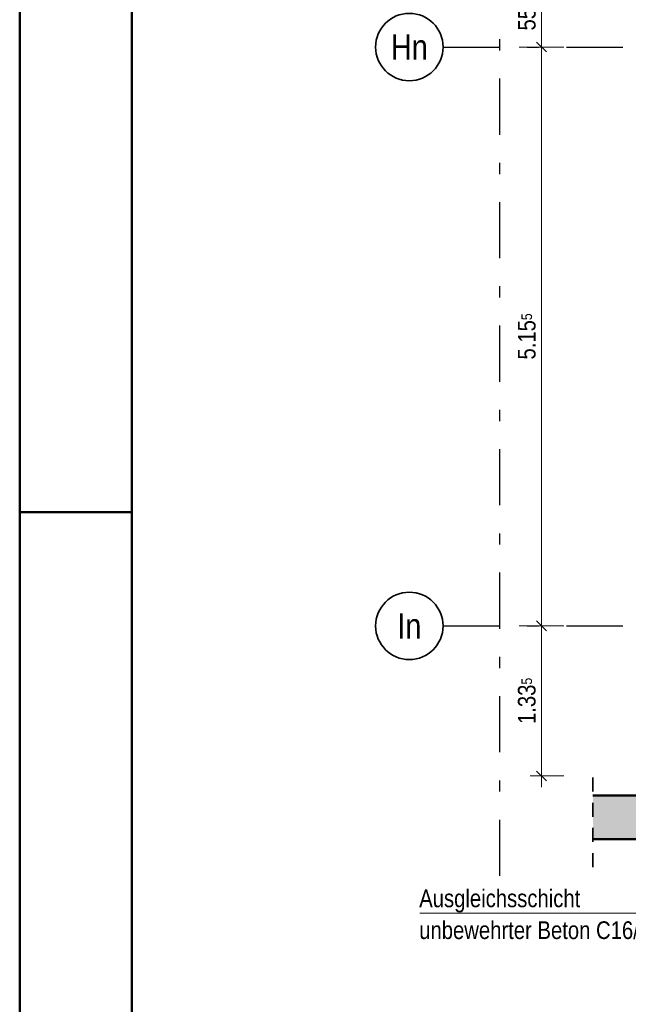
# Model space of a CAD drawing. Header units: millimetres. Extents: x -50 to 85, y 0 to 206.
# Tile 8 of 152: x 0 to 5.42, y 10.47 to 19.24. Entities that reach past the tile are written whole.
import ezdxf
from ezdxf.enums import TextEntityAlignment as Align

# ---------------------------------------------------------------- set-up
doc = ezdxf.new("R2010")
doc.units = ezdxf.units.MM
doc.linetypes.add('DASHDOTX2', pattern=[2, 1, -0.5, 0, -0.5])
doc.linetypes.add('HIDDEN', pattern=[0.375, 0.25, -0.125])
doc.layers.add('Achsen', color=7, linetype='Continuous', lineweight=20)
doc.layers.add('Schraffuren', color=7, linetype='Continuous', lineweight=20)
doc.styles.add('Arial Narrow', font='ARIALN.TTF')
doc.dimstyles.new('Arch_Strakon_dimstyle', dxfattribs={"dimtxt": 15.75, "dimasz": 1, "dimexe": 1.25, "dimexo": 0.0625, "dimgap": 1, "dimtad": 0, "dimdec": 5, "dimzin": 12, "dimdsep": 46, "dimtxsty": 'Arial Narrow', "dimblk": 'Arrowhead_Tick', "dimsah": 1, "dimcen": 0, "dimse1": 1, "dimse2": 1, "dimclrd": 6, "dimclrt": 2, "dimazin": 0, "dimtfac": 1, "dimtdec": 4, "dimtmove": 0, "dimatfit": 3, "dimldrblk": 'NONE', "dimfxl": 1, "dimtvp": 1, "dimtolj": 1, "dimtzin": 0, "dimlwd": 13, "dimarcsym": 2})

# ---------------------------------------------------------------- blocks, each defined once
blk = doc.blocks.new('Arrowhead_Tick')
at = {"color": 0, "linetype": 'Continuous', "lineweight": -2}
for p, q in [((0, 20), (0, -10)), ((-1, 0), (0, 0)), ((10, 0), (0, 0))]:
    blk.add_line(p, q, dxfattribs=at)
at = {"color": 2, "linetype": 'Continuous', "lineweight": 35}
blk.add_line((4.42, 4.42), (-4.42, -4.42), dxfattribs=at)
blk = doc.blocks.new('*D77')
at = {"color": 6, "linetype": 'Continuous', "lineweight": 13}
blk.add_line((4.6463, 13.848), (4.6463, 18.983), dxfattribs=at)
at = {"layer": 'Defpoints', "color": 0}
for p in [(3.7695, 18.993), (4.6463, 18.993), (3.7695, 13.838)]:
    blk.add_point(p, dxfattribs=at)
at = {"color": 6, "lineweight": 13, "xscale": 0.01, "yscale": 0.01, "zscale": 0.01}
for p, rotation in [((4.6463, 18.993), 90), ((4.6463, 13.838), 270)]:
    blk.add_blockref('Arrowhead_Tick', p, dxfattribs=dict(at, rotation=rotation))
at = {"color": 2, "lineweight": 35, "insert": (4.5159, 16.4155), "char_height": 0.1575, "attachment_point": 5, "rotation": 90, "style": 'Arial Narrow'}
blk.add_mtext('\\A1;5.15{\\A1;\\H.6x;\\S5;}', dxfattribs=at)
blk = doc.blocks.new('_None')
blk = doc.blocks.new('*D78')
at = {"color": 6, "linetype": 'Continuous', "lineweight": 13}
blk.add_line((4.6463, 19.003), (4.6463, 19.538), dxfattribs=at)
at = {"layer": 'Defpoints', "color": 0}
for p in [(3.7695, 19.548), (4.6463, 19.548), (3.7695, 18.993)]:
    blk.add_point(p, dxfattribs=at)
at = {"color": 6, "lineweight": 13, "xscale": 0.01, "yscale": 0.01, "zscale": 0.01}
for p, rotation in [((4.6463, 19.548), 90), ((4.6463, 18.993), 270)]:
    blk.add_blockref('Arrowhead_Tick', p, dxfattribs=dict(at, rotation=rotation))
at = {"color": 2, "lineweight": 35, "insert": (4.5162, 19.2705), "char_height": 0.1575, "attachment_point": 5, "rotation": 90, "style": 'Arial Narrow'}
blk.add_mtext('\\A1;55{\\A1;\\H.6x;\\S5;}', dxfattribs=at)
blk = doc.blocks.new('*D198')
at = {"color": 6, "linetype": 'Continuous', "lineweight": 13}
blk.add_line((7.9, 16.6614), (7.9, 18.983), dxfattribs=at)
at = {"layer": 'Defpoints', "color": 0}
for p in [(3.7695, 18.993), (7.9, 18.993), (7.139, 16.6514)]:
    blk.add_point(p, dxfattribs=at)
at = {"color": 6, "lineweight": 13, "xscale": 0.01, "yscale": 0.01, "zscale": 0.01}
for p, rotation in [((7.9, 18.993), 90), ((7.9, 16.6514), 270)]:
    blk.add_blockref('Arrowhead_Tick', p, dxfattribs=dict(at, rotation=rotation))
at = {"color": 2, "lineweight": 35, "insert": (7.7696, 17.8222), "char_height": 0.1575, "attachment_point": 5, "rotation": 90, "style": 'Arial Narrow'}
blk.add_mtext('\\A1;2.34', dxfattribs=at)
blk = doc.blocks.new('*D199')
at = {"color": 6, "linetype": 'Continuous', "lineweight": 13}
blk.add_line((4.6463, 12.5114), (4.6463, 13.828), dxfattribs=at)
at = {"layer": 'Defpoints', "color": 0}
for p in [(3.7695, 13.838), (4.6463, 13.838), (7.6385, 12.5014)]:
    blk.add_point(p, dxfattribs=at)
at = {"color": 6, "lineweight": 13, "xscale": 0.01, "yscale": 0.01, "zscale": 0.01}
for p, rotation in [((4.6463, 13.838), 90), ((4.6463, 12.5014), 270)]:
    blk.add_blockref('Arrowhead_Tick', p, dxfattribs=dict(at, rotation=rotation))
at = {"color": 2, "lineweight": 35, "insert": (4.5159, 13.1697), "char_height": 0.1575, "attachment_point": 5, "rotation": 90, "style": 'Arial Narrow'}
blk.add_mtext('\\A1;1.33{\\A1;\\H.6x;\\S5;}', dxfattribs=at)
blk = doc.blocks.new('*D216')
at = {"color": 6, "linetype": 'Continuous', "lineweight": 13}
blk.add_line((5.9, 16.6614), (5.9, 18.983), dxfattribs=at)
at = {"layer": 'Defpoints', "color": 0}
for p in [(3.7695, 18.993), (5.9, 18.993), (7.139, 16.6514)]:
    blk.add_point(p, dxfattribs=at)
at = {"color": 6, "lineweight": 13, "xscale": 0.01, "yscale": 0.01, "zscale": 0.01}
for p, rotation in [((5.9, 18.993), 90), ((5.9, 16.6514), 270)]:
    blk.add_blockref('Arrowhead_Tick', p, dxfattribs=dict(at, rotation=rotation))
at = {"color": 2, "lineweight": 35, "insert": (5.7696, 17.8222), "char_height": 0.1575, "attachment_point": 5, "rotation": 90, "style": 'Arial Narrow'}
blk.add_mtext('\\A1;2.34', dxfattribs=at)
blk = doc.blocks.new('*D219')
at = {"color": 6, "linetype": 'Continuous', "lineweight": 13}
blk.add_line((12.7, 16.6614), (12.7, 18.983), dxfattribs=at)
at = {"layer": 'Defpoints', "color": 0}
for p in [(3.7695, 18.993), (12.7, 18.993), (11.589, 16.6514)]:
    blk.add_point(p, dxfattribs=at)
at = {"color": 6, "lineweight": 13, "xscale": 0.01, "yscale": 0.01, "zscale": 0.01}
for p, rotation in [((12.7, 18.993), 89.99999999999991), ((12.7, 16.6514), 269.9999999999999)]:
    blk.add_blockref('Arrowhead_Tick', p, dxfattribs=dict(at, rotation=rotation))
at = {"color": 2, "lineweight": 35, "insert": (12.5696, 17.8222), "char_height": 0.1575, "attachment_point": 5, "rotation": 90, "style": 'Arial Narrow'}
blk.add_mtext('\\A1;2.34', dxfattribs=at)

msp = doc.modelspace()

# ---------------------------------------------------------------- hatches: boundary and pattern name
at = {"layer": 'Schraffuren', "lineweight": 13, "true_color": 0xf0f0f0}
msp.add_hatch(color=7, dxfattribs=at).paths.add_polyline_path([(6.8846849, 11.9194246), (6.8850185, 11.803467), (6.1354928, 11.803467), (6.1354928, 11.9384717), (5.1047189, 11.9384717), (5.1047189, 12.3287493), (6.1874965, 12.3287493), (6.1874965, 12.4908884), (6.8447884, 12.4908884), (6.8448301, 12.4763769), (6.8447884, 12.4763769), (6.8447884, 11.9194246)])

# ---------------------------------------------------------------- linework, layer by layer
at = {"color": 4, "linetype": 'Continuous', "lineweight": 50}
for p, q in [((0, 42.05), (0, 0)), ((1, 41.8), (1, 0.25)), ((0, 14.85), (1, 14.85)), ((6.0447877, 12.3287493), (5.1047189, 12.3287493)), ((6.1354928, 11.9384717), (5.1047189, 11.9384717))]:
    msp.add_line(p, q, dxfattribs=at)
at = {"color": 2, "linetype": 'HIDDEN', "lineweight": 35, "ltscale": 0.5}
msp.add_line((5.1047189, 11.6884717), (5.1047189, 12.5787493), dxfattribs=at)
at = {"color": 5, "linetype": 'Continuous', "lineweight": 18}
msp.add_line((3.5617757, 11.2789181), (6.0804697, 11.2789181), dxfattribs=at)
at = {"layer": 'Achsen', "color": 3, "linetype": 'DASHDOTX2', "lineweight": 25, "ltscale": 0.5}
for p, q in [((4.2715329, 38.5121345), (4.2715329, 11.4840961)), ((3.7695329, 18.992962), (49.4444282, 18.992962)), ((3.7695329, 13.837962), (13.4228669, 13.837962))]:
    msp.add_line(p, q, dxfattribs=at)
at = {"layer": 'Achsen', "color": 2, "linetype": 'Continuous', "lineweight": 35}
for centre in [(3.4695329, 18.992962), (3.4695329, 13.837962)]:
    msp.add_circle(centre, 0.3, dxfattribs=at)

# ---------------------------------------------------------------- texts
at = {"color": 2, "lineweight": 35, "style": 'Arial Narrow'}
for s, p in [('Ausgleichsschicht', (3.5574757, 11.3329155)), ('unbewehrter Beton C16/20-X0', (3.5574757, 11.0494155))]:
    msp.add_text(s, height=0.1575, dxfattribs=at).set_placement(p)
at = {"layer": 'Achsen', "color": 4, "lineweight": 50, "style": 'Arial Narrow'}
for s, p in [('Hn', (3.4695329, 18.9921345)), ('In', (3.4695329, 13.8371345))]:
    msp.add_text(s, height=0.225, dxfattribs=at).set_placement(p, align=Align.MIDDLE_CENTER)

# ---------------------------------------------------------------- dimensions: what is measured, and where the dimension line sits
at = {"lineweight": 35}
for base, p1, p2, text, override, picture, middle in [((4.6462914, 19.547962), (3.7695329, 18.992962), (3.7695329, 19.547962), '55{\\A1;\\H.6x;\\S5;}', {"dimscale": 0.01, "dimtxt": 15.75, "dimasz": 1, "dimgap": 5, "dimtad": 1, "dimjust": 0, "dimtih": 0, "dimtoh": 0, "dimdec": 3, "dimdsep": 46, "dimtxsty": 'Arial Narrow', "dimclrd": 6, "dimclrt": 2, "dimtix": 1, "dimtofl": 255, "dimtmove": 0, "dimatfit": 2, "dimfxl": 0, "dimfxlon": 0, "dimtvp": 31.746032, "dimlwd": 13}, '*D78', (4.6462914, 19.270462)), ((4.6462914, 18.992962), (3.7695329, 13.837962), (3.7695329, 18.992962), '5.15{\\A1;\\H.6x;\\S5;}', {"dimscale": 0.01, "dimtxt": 15.75, "dimasz": 1, "dimgap": 5, "dimtad": 1, "dimjust": 0, "dimtih": 0, "dimtoh": 0, "dimdec": 3, "dimdsep": 46, "dimtxsty": 'Arial Narrow', "dimclrd": 6, "dimclrt": 2, "dimtix": 1, "dimtofl": 255, "dimtmove": 0, "dimatfit": 2, "dimfxl": 0, "dimfxlon": 0, "dimtvp": 31.746032, "dimlwd": 13}, '*D77', (4.6462914, 16.415462)), ((7.9, 18.992962), (7.1389788, 16.6513861), (3.7695329, 18.992962), '2.34', {"dimscale": 0.01, "dimtxt": 15.75, "dimasz": 1, "dimgap": 5, "dimtad": 1, "dimjust": 0, "dimtih": 0, "dimtoh": 0, "dimdec": 5, "dimdsep": 46, "dimtxsty": 'Arial Narrow', "dimclrd": 6, "dimclrt": 2, "dimtix": 1, "dimtofl": 255, "dimtmove": 0, "dimatfit": 2, "dimfxl": 0, "dimfxlon": 0, "dimtvp": 31.746032, "dimlwd": 13}, '*D198', (7.9, 17.822174)), ((5.9, 18.992962), (7.1389788, 16.6513861), (3.7695329, 18.992962), '2.34', {"dimscale": 0.01, "dimtxt": 15.75, "dimasz": 1, "dimgap": 5, "dimtad": 1, "dimjust": 0, "dimtih": 0, "dimtoh": 0, "dimdec": 5, "dimdsep": 46, "dimtxsty": 'Arial Narrow', "dimclrd": 6, "dimclrt": 2, "dimtix": 1, "dimtofl": 255, "dimtmove": 0, "dimatfit": 2, "dimfxl": 0, "dimfxlon": 0, "dimtvp": 31.746032, "dimlwd": 13}, '*D216', (5.9, 17.822174)), ((12.7, 18.992962), (11.5889895, 16.6513864), (3.7695329, 18.992962), '2.34', {"dimscale": 0.01, "dimtxt": 15.75, "dimasz": 1, "dimgap": 5, "dimtad": 1, "dimjust": 0, "dimtih": 0, "dimtoh": 0, "dimdec": 5, "dimdsep": 46, "dimtxsty": 'Arial Narrow', "dimclrd": 6, "dimclrt": 2, "dimtix": 1, "dimtofl": 255, "dimtmove": 0, "dimatfit": 2, "dimfxl": 0, "dimfxlon": 0, "dimtvp": 31.746032, "dimlwd": 13}, '*D219', (12.7, 17.8221742)), ((4.6462914, 13.837962), (7.6385434, 12.5013803), (3.7695329, 13.837962), '1.33{\\A1;\\H.6x;\\S5;}', {"dimscale": 0.01, "dimtxt": 15.75, "dimasz": 1, "dimgap": 5, "dimtad": 1, "dimjust": 0, "dimtih": 0, "dimtoh": 0, "dimdec": 5, "dimdsep": 46, "dimtxsty": 'Arial Narrow', "dimclrd": 6, "dimclrt": 2, "dimtix": 1, "dimtofl": 255, "dimtmove": 0, "dimatfit": 2, "dimfxl": 0, "dimfxlon": 0, "dimtvp": 31.746032, "dimlwd": 13}, '*D199', (4.6462914, 13.1696711))]:
    dim = msp.add_linear_dim(base=base, p1=p1, p2=p2, angle=90, text=text, dimstyle='Arch_Strakon_dimstyle', override=override, dxfattribs=at)
    dim.commit()
    dim.dimension.update_dxf_attribs({"geometry": picture, "text_midpoint": middle, "dimtype": 160})

doc.saveas('drawing.dxf')
